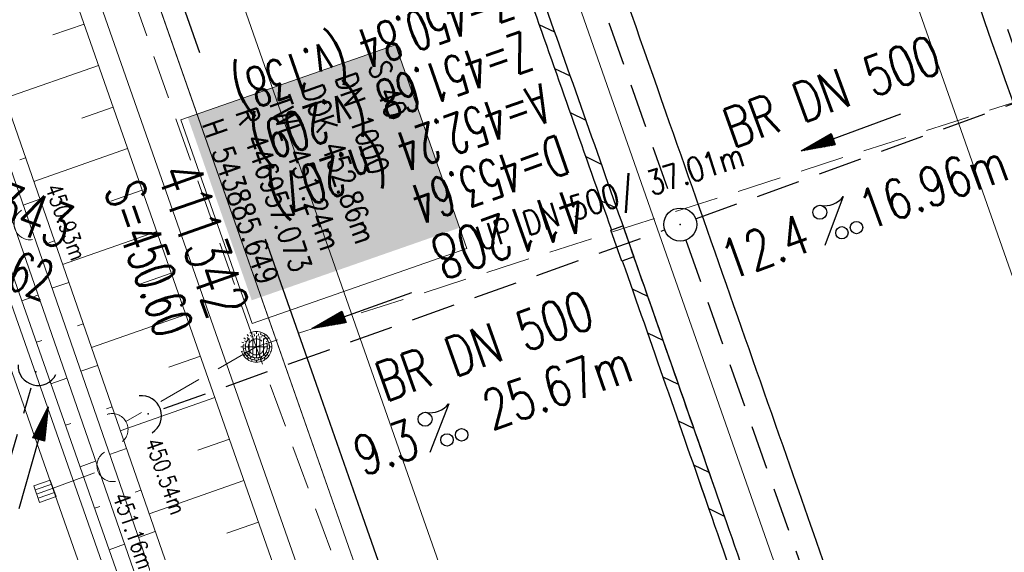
# Model space of a CAD drawing. Extents: x 232973 to 447511, y -373687 to 444035.
# Tile 27 of 40: x 446946 to 446991, y 443876 to 443901. Entities that reach past the tile are written whole.
import ezdxf
from ezdxf.enums import TextEntityAlignment as Align

# ---------------------------------------------------------------- set-up
doc = ezdxf.new("R2010")
doc.units = 0
doc.header["$LTSCALE"] = 2
doc.header["$MEASUREMENT"] = 0
doc.linetypes.add('AUSGEZOGEN', pattern=[0])
doc.linetypes.add('GESTRICH-X2', pattern=[1.5, 1, -0.5])
doc.layers.get('0').update_dxf_attribs({"linetype": 'AUSGEZOGEN'})
for name, color, linetype in [('200_ACHSEN', 7, 'CONTINUOUS'), ('Beschriftung', 7, 'CONTINUOUS'), ('FBR', 8, 'CONTINUOUS'), ('Hintergrund', 7, 'CONTINUOUS'), ('Hintergrundplan', 7, 'CONTINUOUS'), ('KANAL', 7, 'GESTRICH-X2'), ('PFEIL', 7, 'CONTINUOUS'), ('SCHACHTNR', 6, 'CONTINUOUS'), ('SCHLITZRINNE', 8, 'AUSGEZOGEN'), ('SCHSYMBOL', 7, 'AUSGEZOGEN'), ('STRASSE', 8, 'CONTINUOUS'), ('TEXTO', 4, 'CONTINUOUS'), ('TEXTU', 4, 'CONTINUOUS')]:
    doc.layers.add(name, color=color, linetype=linetype)
doc.styles.add('14059', font='txt_____.ttf', dxfattribs={"width": 0.8, "height": 1})
doc.styles.add('900', font='txt_____.ttf', dxfattribs={"width": 0.8, "height": 1})
doc.styles.add('905', font='txt_____.ttf', dxfattribs={"width": 0.8, "height": 1})
doc.styles.add('ROMANS', font='romans.shx', dxfattribs={"width": 0.8})

# ---------------------------------------------------------------- blocks, each defined once
blk = doc.blocks.new('42')
at = {"color": 0}
blk.add_arc((-0.025, -0.311), 0.91, 12.5363, 167.4637, dxfattribs=at)
blk.add_point((0, 0), dxfattribs=at)
blk = doc.blocks.new('PFEIL2')
at = {"color": 0}
for p, q in [((0.88, 0.002), (-2.401, -0.012)), ((0.881, -0.271), (0.879, 0.276)), ((0.879, 0.276), (2.429, 0.009)), ((0.911, 0.27), (0.879, 0.265)), ((0.965, 0.261), (0.879, 0.246)), ((1.019, 0.252), (0.879, 0.228)), ((1.073, 0.242), (0.879, 0.209)), ((1.127, 0.233), (0.879, 0.191)), ((1.181, 0.224), (0.879, 0.172)), ((1.235, 0.214), (0.879, 0.154)), ((1.289, 0.205), (0.879, 0.135)), ((1.343, 0.196), (0.879, 0.117)), ((1.397, 0.187), (0.879, 0.098)), ((1.451, 0.177), (0.879, 0.08)), ((1.505, 0.168), (0.879, 0.061)), ((1.559, 0.159), (0.88, 0.043)), ((1.613, 0.149), (0.88, 0.024)), ((1.668, 0.14), (0.88, 0.006)), ((1.722, 0.131), (0.88, -0.013)), ((1.776, 0.121), (0.88, -0.031)), ((1.83, 0.112), (0.88, -0.05)), ((1.884, 0.103), (0.88, -0.068)), ((1.938, 0.094), (0.88, -0.087)), ((1.992, 0.084), (0.88, -0.105)), ((2.046, 0.075), (0.88, -0.124)), ((2.1, 0.066), (0.88, -0.142)), ((2.154, 0.056), (0.88, -0.161)), ((2.208, 0.047), (0.88, -0.179)), ((2.262, 0.038), (0.881, -0.198)), ((2.316, 0.029), (0.881, -0.216)), ((2.37, 0.019), (0.881, -0.235)), ((2.424, 0.01), (0.881, -0.253)), ((2.429, 0.009), (0.881, -0.271))]:
    blk.add_line(p, q, dxfattribs=at)
blk = doc.blocks.new('GST')
at = {"color": 0}
blk.add_circle((0, 0), 0.75, dxfattribs=at)
blk.add_point((0, 0), dxfattribs=at)
blk = doc.blocks.new('PROM')
blk.add_line((1.566, 1.817), (0.019, 0.015))
for centre, radius in [((0.317, 1.51), 0.317), ((0.943, 0.291), 0.283), ((1.645, 0.287), 0.283)]:
    blk.add_circle(centre, radius)
blk.add_arc((0.992, 2.682), 1.033, 239.1414, 303.3549)
blk = doc.blocks.new('SK-quadrat Rand')
at = {"color": 18, "lineweight": 5, "true_color": 0x000000}
for p, q in [((-0.4, 0.8), (-0.4, 0)), ((-0.4, 0.8), (0.4, 0.8)), ((-0.2, 0.8), (-0.2, 0)), ((0, 0.8), (0, 0)), ((0.2, 0.8), (0.2, 0)), ((0.4, 0.8), (0.4, 0)), ((-0.4, 0), (0.4, 0))]:
    blk.add_line(p, q, dxfattribs=at)
blk = doc.blocks.new('Ein-_Auslauf')
at = {"color": 18, "lineweight": 5, "true_color": 0x000000}
blk.add_lwpolyline([(-0.700676, -0.583948, -0.816874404), (0.724419, -0.589597)], format="xyb", dxfattribs=at)
blk = doc.blocks.new('Muldenschacht')
at = {"color": 18, "lineweight": 5, "true_color": 0x000000}
for p, q in [((-0.351511, 0.488874), (-0.410348, 0.569857)), ((-0.228204, 0.447647), (-0.274147, 0.536581)), ((-0.215015, 0.669384), (-0.184082, 0.574183)), ((-0.096655, 0.595502), (-0.080293, 0.496748)), ((0.001562, 0.503479), (0.001464, -0.497521)), ((0.001513, 0.703679), (0.001513, 0.603579)), ((0.093794, 0.596447), (0.078414, 0.497536)), ((0.218041, 0.669384), (0.187109, 0.574183)), ((0.271415, 0.539517), (0.226431, 0.450094)), ((0.413374, 0.569857), (0.354537, 0.488874)), ((-0.599087, 0.002979), (-0.699187, 0.002979)), ((-0.569691, 0.188574), (-0.664892, 0.219507)), ((-0.492399, 0.083917), (-0.591181, 0.100105)), ((-0.484382, 0.356002), (-0.565365, 0.41484)), ((-0.444073, 0.230912), (-0.53319, 0.276499)), ((0.502013, 0.002979), (-0.498987, 0.002979)), ((0.474843, 0.165641), (-0.471817, 0.165641)), ((-0.350626, 0.358645), (-0.421053, 0.429778)), ((0.38186, 0.328304), (-0.378834, 0.328304)), ((0.425748, 0.42812), (0.355042, 0.357263)), ((0.447803, 0.22953), (0.537061, 0.27484)), ((0.568391, 0.41484), (0.487409, 0.356002)), ((0.4959, 0.080963), (0.594778, 0.096559)), ((0.572718, 0.188574), (0.667918, 0.219507)), ((0.602083, 0.008988), (0.702178, 0.00999)), ((-0.569691, -0.182617), (-0.664892, -0.21355)), ((-0.493148, -0.073251), (-0.59208, -0.088497)), ((-0.484382, -0.350045), (-0.565365, -0.408882)), ((-0.445326, -0.222488), (-0.534694, -0.267581)), ((0.474843, -0.159684), (-0.471817, -0.159684)), ((-0.352742, -0.35058), (-0.423593, -0.421292)), ((0.38186, -0.322346), (-0.378834, -0.322346)), ((-0.228006, -0.441793), (-0.273909, -0.530747)), ((0.271696, -0.533418), (0.226665, -0.444019)), ((0.426841, -0.421069), (0.355953, -0.350395)), ((0.446654, -0.225822), (0.535682, -0.271583)), ((0.487409, -0.350045), (0.568391, -0.408882)), ((0.496174, -0.073247), (0.595107, -0.088493)), ((0.572718, -0.182617), (0.667918, -0.21355)), ((-0.351511, -0.482917), (-0.410348, -0.5639)), ((-0.184082, -0.568226), (-0.215015, -0.663427)), ((-0.079489, -0.490923), (-0.095689, -0.589704)), ((0.001513, -0.597621), (0.001513, -0.697721)), ((0.079714, -0.491374), (0.095355, -0.590245)), ((0.187109, -0.568226), (0.218041, -0.663427)), ((0.354537, -0.482917), (0.413374, -0.5639))]:
    blk.add_line(p, q, dxfattribs=at)
for radius in [0.7007, 0.6006, 0.5005]:
    blk.add_circle((0.001513, 0.002979), radius, dxfattribs=at)

msp = doc.modelspace()

# ---------------------------------------------------------------- linework, layer by layer
at = {"layer": '200_ACHSEN', "color": 8, "lineweight": 5, "true_color": 0x7f7f7f}
msp.add_lwpolyline([(446947.99, 443969.045), (446962.927, 443926.376), (447048.537, 443681.827)], dxfattribs=at)
msp.add_lwpolyline([(446947.99, 443969.045), (446962.927, 443926.376), (447048.537, 443681.827)], dxfattribs=at)
at = {"layer": 'Beschriftung', "color": 18, "lineweight": 5, "true_color": 0x000000}
msp.add_lwpolyline([(446963.4, 443899.389), (446966.637, 443890.122), (446956.882, 443886.714), (446953.645, 443895.982)], close=True, dxfattribs=at)
at = {"layer": 'FBR'}
for points in [[(446964.221, 443974.725, 0.000003), (446967.365, 443965.643, 0.00002), (446968.622, 443962.013, 0.001124), (446976.568, 443939.234, -0.000431), (446996.335, 443882.82)], [(446950.07, 443969.773, 0.000089), (446952.953, 443961.485, 0.000026), (446968.558, 443916.655, 0.000443), (446969.471, 443914.039, 0.00013), (446975.672, 443896.342, -0.000046), (446981.167, 443880.67, -0.00001)], [(447037.126, 443888.602, 0.013315), (447036.129, 443889.687, 0.039357), (447035, 443890.681, 0.016729), (447033.458, 443891.758, 0.021771), (447032.213, 443892.493, 0.00424), (447031.256, 443892.992, 0.001159), (447027.738, 443894.78, 0.012233), (447021.582, 443897.704, -0.012648), (447015.63, 443900.536, -0.04443), (447012.536, 443902.469, -0.040823), (447009.574, 443905.112, -0.048131), (447006.927, 443908.492, -0.056635), (447005.322, 443911.773, -0.000988), (447002.382, 443920.089, -0.000382), (446994.841, 443941.603, -0.000001), (446989.039, 443958.198, -0.000032)], [(446981.167, 443880.67, -0.000036), (446985.547, 443868.172, -0.00001), (446990.142, 443855.056, -0.000011), (446994.25, 443843.328, -0.000533), (447001.752, 443821.837, 0.000455), (447010.521, 443796.702, 0.000701), (447018.513, 443773.963, -0.000624), (447027.494, 443748.425, -0.000234), (447028.928, 443744.324, 0.000022), (447043.87, 443701.542, 0.000434), (447045.613, 443696.566, 0.000135), (447051.241, 443680.557)]]:
    msp.add_lwpolyline(points, format="xyb", dxfattribs=at)
at = {"layer": 'FBR', "flags": 128}
for points in [[(446931.943, 443963.429), (446935.147, 443954.264), (446939.223, 443942.585), (446943.33, 443930.794), (446947.457, 443919.088), (446951.592, 443907.277), (446954.489, 443899.038)], [(446957.47, 443890.561), (446959.884, 443883.697), (446961.903, 443877.94)], [(446961.903, 443877.94), (446968.147, 443860.134), (446970.628, 443852.863), (446970.799, 443852.274), (446976.341, 443836.546), (446984.571, 443813.112), (446992.782, 443789.739), (447001.122, 443765.641), (447009.39, 443742.174), (447013.083, 443731.651)]]:
    msp.add_lwpolyline(points, dxfattribs=at)
at = {"layer": 'Hintergrund', "color": 254, "lineweight": 15, "true_color": 0xcccccc}
for p, q in [((446949.244, 443900.331), (446947.827, 443899.835)), ((446949.905, 443898.443), (446945.647, 443896.953)), ((446950.566, 443896.555), (446949.145, 443896.058)), ((446951.226, 443894.668), (446946.958, 443893.174)), ((446946.584, 443894.251), (446946.328, 443894.162)), ((446951.887, 443892.78), (446950.462, 443892.281)), ((446947.239, 443892.362), (446946.472, 443892.095)), ((446952.548, 443890.892), (446948.269, 443889.394)), ((446947.895, 443890.472), (446947.639, 443890.383)), ((446948.55, 443888.583), (446947.783, 443888.316)), ((446953.209, 443889.005), (446951.78, 443888.505)), ((446946.417, 443887.747), (446947.15, 443888.004)), ((446953.869, 443887.117), (446949.58, 443885.615)), ((446949.206, 443886.693), (446948.95, 443886.604)), ((446947.079, 443885.86), (446947.321, 443885.944)), ((446954.53, 443885.229), (446953.098, 443884.728)), ((446949.861, 443884.804), (446949.094, 443884.537)), ((446947.74, 443883.972), (446948.461, 443884.225)), ((446955.191, 443883.341), (446950.891, 443881.836)), ((446950.517, 443882.914), (446950.261, 443882.825)), ((446948.401, 443882.085), (446948.64, 443882.168)), ((446955.852, 443881.454), (446954.416, 443880.951)), ((446951.172, 443881.024), (446950.405, 443880.758)), ((446949.062, 443880.197), (446949.772, 443880.446)), ((446956.512, 443879.566), (446952.202, 443878.057)), ((446951.828, 443879.135), (446951.572, 443879.046)), ((446949.724, 443878.31), (446949.958, 443878.392)), ((446957.173, 443877.678), (446955.734, 443877.175)), ((446952.483, 443877.245), (446951.716, 443876.979)), ((446950.385, 443876.422), (446951.083, 443876.667))]:
    msp.add_line(p, q, dxfattribs=at)
for points in [[(446947.99, 443969.045), (446962.927, 443926.376), (447048.537, 443681.827)], [(446930.981, 443963.092), (446935.389, 443950.486), (446944.145, 443925.367), (446950.833, 443906.385), (446961.358, 443876.315), (446970.072, 443851.509), (446976.947, 443831.697), (446984.754, 443809.453), (446986.245, 443805.194)], [(446928.621, 443962.266), (446933.029, 443949.661), (446941.786, 443924.54), (446948.475, 443905.556), (446958.999, 443875.488), (446967.712, 443850.685), (446974.586, 443830.874), (446982.395, 443808.625), (446983.885, 443804.368)], [(446927.677, 443961.935), (446932.085, 443949.331), (446940.842, 443924.21), (446947.531, 443905.225), (446958.055, 443875.157), (446966.767, 443850.356), (446973.642, 443830.544), (446981.452, 443808.294), (446982.941, 443804.038)], [(446920.745, 443959.509), (446969.389, 443820.669), (446967.702, 443817.237)]]:
    msp.add_lwpolyline(points, dxfattribs=at)
for points in [[(446924.053, 443960.667), (446925.474, 443956.139), (446926.759, 443951.291), (446928.435, 443946.58), (446930.016, 443941.836), (446931.646, 443937.11), (446933.238, 443932.369), (446935.009, 443927.692), (446935.337, 443926.67), (446944.818, 443899.341), (446957.928, 443861.55), (446959.567, 443856.826), (446961.21, 443852.104), (446962.857, 443847.383), (446964.506, 443842.663), (446965.485, 443839.871), (446966.322, 443838.001), (446968.06, 443833.311), (446974.767, 443814.597, -0.048938), (446974.626, 443810.161, 0.113003), (446975.444, 443802.08), (446975.7, 443801.39)], [(446972.118, 443800.097), (446971.608, 443801.57, -0.118953), (446970.735, 443811.394, 0.125853), (446969.93, 443820.636), (446921.217, 443959.674, 0.414457)], [(446919.801, 443959.179), (446967.939, 443821.782, -0.227664), (446967.365, 443816.618, 0.227694), (446966.79, 443811.454)]]:
    msp.add_lwpolyline(points, format="xyb", dxfattribs=at)
at = {"layer": 'Hintergrundplan', "color": 254, "lineweight": 15, "true_color": 0xcccccc}
for p, q in [((446950.833, 443906.385), (446961.358, 443876.315)), ((446949.244, 443900.331), (446947.827, 443899.835)), ((446949.905, 443898.443), (446945.647, 443896.953)), ((446950.566, 443896.555), (446949.145, 443896.058)), ((446951.226, 443894.668), (446946.958, 443893.174)), ((446946.584, 443894.251), (446946.328, 443894.162)), ((446951.887, 443892.78), (446950.462, 443892.281)), ((446947.239, 443892.362), (446946.472, 443892.095)), ((446952.548, 443890.892), (446948.269, 443889.394)), ((446947.895, 443890.472), (446947.639, 443890.383)), ((446948.55, 443888.583), (446947.783, 443888.316)), ((446953.209, 443889.005), (446951.78, 443888.505)), ((446946.417, 443887.747), (446947.15, 443888.004)), ((446953.869, 443887.117), (446949.58, 443885.615)), ((446949.206, 443886.693), (446948.95, 443886.604)), ((446947.079, 443885.86), (446947.321, 443885.944)), ((446954.53, 443885.229), (446953.098, 443884.728)), ((446949.861, 443884.804), (446949.094, 443884.537)), ((446947.74, 443883.972), (446948.461, 443884.225)), ((446955.191, 443883.341), (446950.891, 443881.836)), ((446950.517, 443882.914), (446950.261, 443882.825)), ((446948.401, 443882.085), (446948.64, 443882.168)), ((446955.852, 443881.454), (446954.416, 443880.951)), ((446951.172, 443881.024), (446950.405, 443880.758)), ((446949.062, 443880.197), (446949.772, 443880.446)), ((446956.512, 443879.566), (446952.202, 443878.057)), ((446951.828, 443879.135), (446951.572, 443879.046)), ((446949.724, 443878.31), (446949.958, 443878.392)), ((446957.173, 443877.678), (446955.734, 443877.175)), ((446952.483, 443877.245), (446951.716, 443876.979)), ((446950.385, 443876.422), (446951.083, 443876.667)), ((446961.358, 443876.315), (446970.072, 443851.509))]:
    msp.add_line(p, q, dxfattribs=at)
for points in [[(446961.731, 443973.854), (446966.475, 443960.221), (446966.748, 443959.363), (446975.708, 443933.723), (446983.325, 443911.985), (446992.725, 443885.177), (447001.152, 443860.995), (447010.82, 443833.327), (447016.282, 443817.738), (447025.305, 443791.942), (447028.374, 443783.312), (447033.853, 443767.586), (447034.748, 443765.123), (447043.811, 443739.165)], [(446947.99, 443969.045), (446962.927, 443926.376), (447048.537, 443681.827)], [(446934.402, 443964.289), (446938.811, 443951.683), (446947.566, 443926.566), (446954.254, 443907.586), (446964.779, 443877.515), (446973.494, 443852.704), (446980.369, 443832.892), (446988.175, 443810.653), (446997.053, 443785.283), (447004.526, 443763.549), (447021.071, 443716.597)], [(446928.621, 443962.266), (446933.029, 443949.661), (446941.786, 443924.54), (446948.475, 443905.556), (446958.999, 443875.488), (446967.712, 443850.685), (446974.586, 443830.874), (446982.395, 443808.625), (446983.885, 443804.368)], [(446927.677, 443961.935), (446932.085, 443949.331), (446940.842, 443924.21), (446947.531, 443905.225), (446958.055, 443875.157), (446966.767, 443850.356), (446973.642, 443830.544), (446981.452, 443808.294), (446982.941, 443804.038)], [(446920.745, 443959.509), (446969.389, 443820.669), (446967.702, 443817.237)]]:
    msp.add_lwpolyline(points, dxfattribs=at)
for points in [[(446924.053, 443960.667), (446925.474, 443956.139), (446926.759, 443951.291), (446928.435, 443946.58), (446930.016, 443941.836), (446931.646, 443937.11), (446933.238, 443932.369), (446935.009, 443927.692), (446935.337, 443926.67), (446944.818, 443899.341), (446957.928, 443861.55), (446959.567, 443856.826), (446961.21, 443852.104), (446962.857, 443847.383), (446964.506, 443842.663), (446965.485, 443839.871), (446966.322, 443838.001), (446968.06, 443833.311), (446974.767, 443814.597, -0.048938), (446974.626, 443810.161, 0.113003), (446975.444, 443802.08), (446975.7, 443801.39)], [(446922.831, 443960.239), (446944.052, 443899.07), (446957.162, 443861.279), (446958.801, 443856.556), (446960.444, 443851.835), (446962.091, 443847.114), (446963.74, 443842.394), (446965.393, 443837.676), (446967.05, 443832.958), (446971.617, 443819.956, -0.068029), (446972.741, 443814.463, -0.048999), (446972.612, 443810.418, 0.113451), (446973.531, 443801.401), (446973.796, 443800.685)], [(446973.14, 443800.442), (446972.871, 443801.167, -0.113568), (446971.918, 443810.508, 0.117419), (446970.956, 443819.724), (446966.39, 443832.726), (446964.733, 443837.444), (446963.079, 443842.163), (446961.43, 443846.883), (446959.783, 443851.604), (446958.14, 443856.326), (446956.501, 443861.05), (446943.391, 443898.841), (446922.17, 443960.008)], [(446972.118, 443800.097), (446971.608, 443801.57, -0.118953), (446970.735, 443811.394, 0.125853), (446969.93, 443820.636), (446921.217, 443959.674, 0.414457)], [(446919.801, 443959.179), (446967.939, 443821.782, -0.227664), (446967.365, 443816.618, 0.227694), (446966.79, 443811.454)]]:
    msp.add_lwpolyline(points, format="xyb", dxfattribs=at)
at = {"layer": 'KANAL'}
for p, q in [((446977.531, 443939.813), (446992.031, 443897.719)), ((446961.125, 443934.344), (446976.094, 443891.906)), ((446977.031, 443891.469), (446991.563, 443896.75)), ((446952.875, 443882.844), (446975.625, 443890.969)), ((446944.813, 443876.875), (446946.844, 443883.781))]:
    msp.add_line(p, q, dxfattribs=at)
at = {"layer": 'KANAL', "color": 92, "lineweight": 5, "true_color": 0x00b400}
for p, q in [((446992.296, 443897.022, 453.283), (446957.072, 443885.649, 452.86)), ((446957.072, 443885.649, 452.86), (446951.147, 443882.261, 450.535)), ((446975.924, 443834.146, 453.34), (446957.072, 443885.649, 452.86)), ((446947.843, 443879.214, 451.69), (446949.877, 443879.977, 451.162))]:
    msp.add_line(p, q, dxfattribs=at)
at = {"layer": 'KANAL', "flags": 128}
msp.add_lwpolyline([(446976.588, 443890.506), (446992.063, 443846.771)], dxfattribs=at)
at = {"layer": 'KANAL', "color": 92, "lineweight": 5, "true_color": 0x00b400}
msp.add_polyline3d([(446957.072, 443885.649, 452.86), (446933.483, 443952.659, 452.709), (446929.953, 443962.732, 452.663)], dxfattribs=at)
at = {"layer": 'KANAL', "color": 18, "lineweight": 15, "true_color": 0x000000}
msp.add_circle((446957.072, 443885.649), 0.364, dxfattribs=at)
at = {"layer": 'SCHLITZRINNE'}
for p, q in [((446969.919, 443900.318), (446970.626, 443899.978)), ((446970.629, 443898.312), (446971.335, 443897.972)), ((446971.337, 443896.306), (446972.043, 443895.966)), ((446972.042, 443894.301), (446972.748, 443893.962)), ((446972.746, 443892.298), (446973.451, 443891.958)), ((446974.148, 443888.293), (446974.852, 443887.954)), ((446974.848, 443886.291), (446975.551, 443885.953)), ((446975.546, 443884.291), (446976.249, 443883.952)), ((446976.243, 443882.29), (446976.946, 443881.952)), ((446976.938, 443880.29), (446977.641, 443879.952)), ((446977.633, 443878.291), (446978.336, 443877.953))]:
    msp.add_line(p, q, dxfattribs=at)
for points in [[(446946.636, 443968.571, 0.000016), (446947.849, 443965.085, 0.000199), (446950.544, 443957.352, 0.000027), (446955.553, 443942.997, 0.000044), (446958.667, 443934.078, 0.000101), (446962.051, 443924.393, 0.000084), (446966.153, 443912.669, 0.000975), (446970.092, 443901.486, -0.001001), (446974.031, 443890.303, -0.000613), (446978.162, 443878.453, 0.000574), (446982.293, 443866.603, 0.000043), (446985.962, 443856.119, 0.000041), (446989.821, 443845.1, 0.000098), (446990.721, 443842.532, -0.000006), (447006.522, 443797.477, -0.000336), (447009.233, 443789.73, -0.000126), (447016.458, 443769.022)], [(446946.636, 443968.571, 0.000016), (446947.849, 443965.085, 0.000199), (446950.544, 443957.352, 0.000027), (446955.553, 443942.997, 0.000044), (446958.667, 443934.078, 0.000101), (446962.051, 443924.393, 0.000084), (446966.153, 443912.669, 0.000975), (446970.092, 443901.486, -0.001001), (446974.031, 443890.303, -0.000525), (446977.569, 443880.16, 0.000574)], [(446958.32, 443933.395, 0.000096), (446961.53, 443924.21, 0.000084), (446965.631, 443912.486, 0.000975), (446969.571, 443901.301, -0.000924), (446973.211, 443890.973, -0.000613)], [(446973.707, 443889.555, -0.000584), (446977.64, 443878.272, 0.000574), (446981.771, 443866.42, 0.000043), (446985.441, 443855.936, 0.000038), (446988.958, 443845.892, 0.000098)], [(446977.569, 443880.16, -0.000088), (446978.162, 443878.453, 0.000574), (446982.293, 443866.603, 0.000043), (446985.962, 443856.119, 0.000041), (446989.821, 443845.1, 0.000098), (446990.721, 443842.532, -0.000006), (447006.522, 443797.477, -0.000336), (447009.233, 443789.73, -0.000126), (447016.458, 443769.022)]]:
    msp.add_lwpolyline(points, format="xyb", dxfattribs=at)
at = {"layer": 'SCHLITZRINNE', "flags": 128}
msp.add_lwpolyline([(446977.011, 443880.081, -0.000094), (446977.64, 443878.272, 0.000574), (446981.771, 443866.42, 0.000043), (446985.441, 443855.936, 0.000038), (446989.021, 443845.713, 0.000038)], format="xyb", dxfattribs=at)
at = {"layer": 'SCHSYMBOL'}
msp.add_lwpolyline([(446973.732, 443891.156), (446974.229, 443889.737), (446973.679, 443889.545), (446973.182, 443890.963)], close=True, dxfattribs=at)
at = {"layer": 'STRASSE', "flags": 128}
msp.add_lwpolyline([(447047.811, 443880.499, -0.029316), (447047.6, 443881.712, -0.048309), (447047.588, 443882.46, -0.003989), (447047.7, 443883.729, -0.018558), (447047.736, 443884, -0.014366), (447047.867, 443884.652, 0.011385), (447048.038, 443885.474, 0.018058), (447048.229, 443886.775, 0.033238), (447048.26, 443887.489, 0.038321), (447048.197, 443888.117, 0.031729), (447048.016, 443888.858, 0.007148), (447047.154, 443891.481, 0.000765), (447038.709, 443915.867, 0.000011), (447031.122, 443937.667, 0.000037), (447028.833, 443944.241, 0.000505), (447025.263, 443954.458, 0.001272)], format="xyb", dxfattribs=at)

# ---------------------------------------------------------------- block references
at = {"layer": 'KANAL'}
for name, p, rotation in [('Ein-_Auslauf', (446946.109, 443890.979, 450.929), 110.5622039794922), ('Muldenschacht', (446957.072, 443885.649, 452.86), 270), ('Ein-_Auslauf', (446951.147, 443882.261, 450.535), 299.7627319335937), ('Ein-_Auslauf', (446949.877, 443879.977, 451.162), 110.5622039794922), ('SK-quadrat Rand', (446947.843, 443879.214, 451.69), 109.3053680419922)]:
    msp.add_blockref(name, p, dxfattribs=dict(at, rotation=rotation))
at = {"layer": 'PFEIL'}
for p, rotation in [((446984.119, 443895.407), 200.0283999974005), ((446961.886, 443887.31), 199.609500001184), ((446946.937, 443880.589), 73.71589999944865)]:
    msp.add_blockref('PFEIL2', p, dxfattribs=dict(at, rotation=rotation))
at = {"layer": 'SCHSYMBOL'}
for name, p, rotation in [('GST', (446976.338, 443891.213), 289.2891999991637), ('42', (446947.051, 443884.509), 165.4928603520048), ('42', (446952.157, 443882.598), 289.2891999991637)]:
    msp.add_blockref(name, p, dxfattribs=dict(at, rotation=rotation))
at = {"layer": 'TEXTU'}
for p, rotation in [((446982.9, 443890.242), 20.02839999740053), ((446964.951, 443880.826), 19.609500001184)]:
    msp.add_blockref('PROM', p, dxfattribs=dict(at, rotation=rotation))

# ---------------------------------------------------------------- texts
at = {"layer": 'Beschriftung', "color": 18, "true_color": 0x000000, "insert": (446963.093, 443898.752), "char_height": 1, "attachment_point": 1, "rotation": 289.2551, "line_spacing_factor": 0.959981, "style": '14059', "bg_fill": 1, "box_fill_scale": 1.5, "bg_fill_color": 256, "bg_fill_true_color": 11599800, "bg_fill_transparency": 0}
msp.add_mtext('S 40^JDN 1000^JDOK 452.86m^JTWL 451.24m^JR 446957.073^JH 543885.649', dxfattribs=at)
at = {"layer": 'Beschriftung', "color": 92, "true_color": 0x00b400, "insert": (446966.952, 443891.06), "char_height": 1.1, "attachment_point": 1, "rotation": 17.8936, "line_spacing_factor": 0.959981, "style": '905'}
msp.add_mtext('UP DN 500/ 37.01m', dxfattribs=at)
at = {"layer": 'KANAL', "color": 18, "true_color": 0x000000, "char_height": 0.75, "attachment_point": 1, "rotation": 289.3525, "line_spacing_factor": 0.959981, "style": '900'}
for s, insert in [('450.93m', (446948.186, 443893.153)), ('450.54m', (446952.722, 443881.586)), ('451.16m', (446951.248, 443879.11))]:
    msp.add_mtext(s, dxfattribs=dict(at, insert=insert))
at = {"layer": 'SCHACHTNR', "style": 'ROMANS'}
for s, height, rotation, width, p in [('Z=450.84 (v.138)', 1.8, 199.2892, 0.6, (446968.34, 443902.366)), ('Z=451.68 (v.209)', 1.8, 199.2892, 0.6, (446969.183, 443900.022)), ('A=452.24 (n.207)', 1.8, 199.2892, 0.6, (446969.996, 443897.647)), ('D=453.64', 1.8, 199.2892, 0.6, (446970.808, 443895.304)), ('411343', 2, 339.3763, 0.7, (446941.523, 443892.593)), ('411342', 2, 289.2892, 0.7, (446952.531, 443893.589)), ('S=450.60', 1.8, 289.2892, 0.6, (446950.156, 443892.776)), ('411208', 2, 199.2892, 0.7, (446971.652, 443892.929)), ('S=450.62', 1.8, 339.3763, 0.6, (446940.622, 443890.251))]:
    msp.add_text(s, height=height, rotation=rotation, dxfattribs=dict(at, width=width)).set_placement(p)
at = {"layer": 'TEXTO', "style": 'ROMANS', "width": 0.75}
for rotation, p in [(20.0284, (446983.542, 443896.426)), (19.6095, (446967.74, 443884.851))]:
    msp.add_text('BR DN 500', height=1.8, rotation=rotation, dxfattribs=at).set_placement(p, align=Align.CENTER)
at = {"layer": 'TEXTU', "style": 'ROMANS', "width": 0.75}
for s, rotation, p in [('16.96m', 20.0284, (446984.873, 443890.938)), ('12.4', 20.0284, (446978.592, 443888.657)), ('25.67m', 19.6095, (446967.779, 443881.841)), ('9.3', 19.6095, (446961.904, 443879.747))]:
    msp.add_text(s, height=1.8, rotation=rotation, dxfattribs=at).set_placement(p)

doc.saveas('drawing.dxf')
